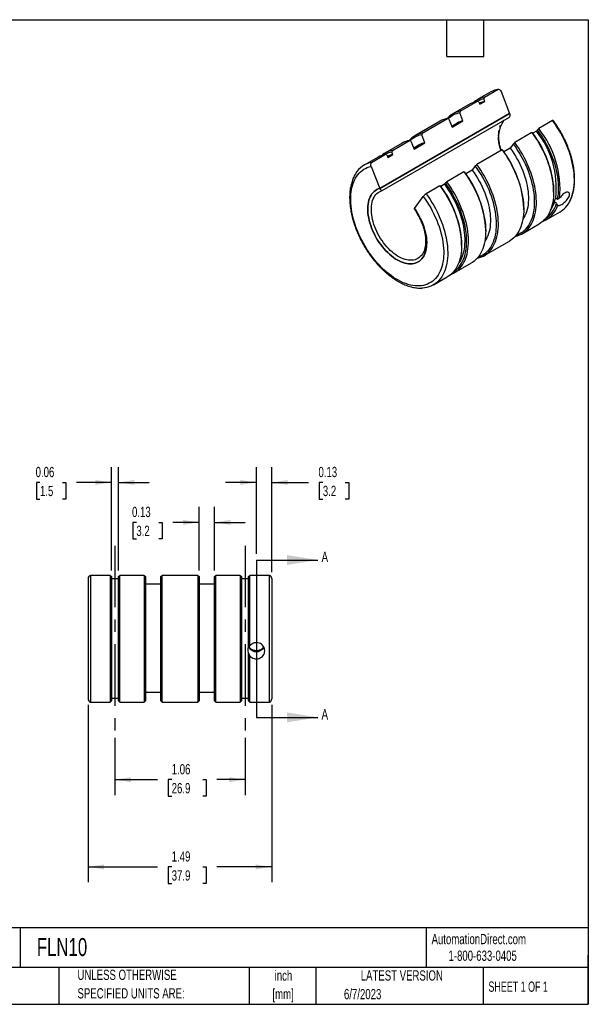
# Model space of a CAD drawing. Header units: inches. Extents: x 0.2 to 10.8, y 0.2 to 8.2.
# Tile 2 of 2: x 6.1 to 10.8, y 0.2 to 8.2. Entities that reach past the tile are written whole.
import ezdxf

# ---------------------------------------------------------------- set-up
doc = ezdxf.new("R2010")
doc.units = ezdxf.units.IN
doc.header["$MEASUREMENT"] = 0
doc.linetypes.add('CENTERX2', pattern=[0.8, 0.5, -0.1, 0.1, -0.1])
doc.layers.add('CENTER', color=40, linetype='CENTERX2')
doc.layers.add('DIMENSIONS', color=140, linetype='Continuous', lineweight=25)
doc.layers.add('TEXT', color=140, linetype='Continuous', lineweight=25)
doc.styles.add('SLDTEXTSTYLE0', font='TXT', dxfattribs={"width": 0.7})
doc.styles.add('SLDTEXTSTYLE1', font='TXT', dxfattribs={"width": 0.65})
doc.dimstyles.new('SLDDIMSTYLE0', dxfattribs={"dimtxt": 0.084961, "dimasz": 0.13, "dimexe": 0, "dimexo": 0.0625, "dimgap": 0.02124, "dimtad": 0, "dimtih": 1, "dimtoh": 1, "dimrnd": 1e-09, "dimdsep": 46, "dimtxsty": 'SLDTEXTSTYLE0', "dimsah": 1, "dimcen": 0.09, "dimadec": 0, "dimazin": 2, "dimtfac": 1, "dimtmove": 0, "dimatfit": 0, "dimfxl": 0, "dimfrac": 2, "dimtolj": 1, "dimtzin": 12, "dimarcsym": 0})
doc.dimstyles.new('SLDDIMSTYLE1', dxfattribs={"dimtxt": 0.084961, "dimasz": 0.13, "dimexe": 0, "dimexo": 0.0625, "dimgap": 0.02124, "dimtad": 0, "dimtih": 1, "dimtoh": 1, "dimrnd": 1e-09, "dimzin": 12, "dimdsep": 46, "dimtxsty": 'SLDTEXTSTYLE0', "dimsah": 1, "dimcen": 0.09, "dimadec": 0, "dimazin": 3, "dimtfac": 1, "dimtofl": 0, "dimtmove": 0, "dimatfit": 3, "dimfxl": 0, "dimfrac": 2, "dimtolj": 1, "dimtzin": 12, "dimarcsym": 0})

# ---------------------------------------------------------------- blocks, each defined once
blk = doc.blocks.new('SW_NOTE_0')
at = {"layer": 'TEXT', "color": 0, "char_height": 0.08333, "attachment_point": 2, "style": 'SLDTEXTSTYLE0'}
for s, insert in [('inch', (0.125, 0.1074)), ('[mm]', (0.1222, -0.0431))]:
    blk.add_mtext(s, dxfattribs=dict(at, insert=insert))
blk = doc.blocks.new('SW_NOTE_0_1')
at = {"layer": 'TEXT', "color": 0, "char_height": 0.083333, "attachment_point": 1, "style": 'SLDTEXTSTYLE0'}
for s, insert in [('UNLESS OTHERWISE', (0, 0.1074)), ('SPECIFIED UNITS ARE:', (0, -0.0431))]:
    blk.add_mtext(s, dxfattribs=dict(at, insert=insert))
blk = doc.blocks.new('_D')
at = {"layer": 'DIMENSIONS'}
for p, q in [((8.0526, 3.91), (8.0526, 4.6152)), ((8.1776, 3.7605), (8.1776, 4.6152)), ((8.0526, 4.4902), (7.8026, 4.4902)), ((8.1776, 4.4902), (8.4774, 4.4902)), ((8.5926, 4.4902), (8.564, 4.4902)), ((8.564, 4.4902), (8.564, 4.3551)), ((8.7743, 4.4902), (8.8029, 4.4902)), ((8.8029, 4.4902), (8.8029, 4.3551)), ((8.564, 4.3551), (8.5926, 4.3551)), ((8.8029, 4.3551), (8.7743, 4.3551))]:
    blk.add_line(p, q, dxfattribs=at)
for points in [[(8.0526, 4.4902), (7.9226, 4.5102), (7.9226, 4.4702)], [(8.1776, 4.4902), (8.3076, 4.4702), (8.3076, 4.5102)]]:
    blk.add_solid(points, dxfattribs=at)
at = {"layer": 'DIMENSIONS', "char_height": 0.08333, "attachment_point": 1, "style": 'SLDTEXTSTYLE0'}
for s, insert in [('0.13', (8.5572, 4.6166)), ('3.2', (8.5926, 4.4626))]:
    blk.add_mtext(s, dxfattribs=dict(at, insert=insert))
blk = doc.blocks.new('_D_1')
at = {"layer": 'DIMENSIONS'}
for p, q in [((7.5874, 3.7754), (7.5874, 4.2908)), ((7.7124, 3.7754), (7.7124, 4.2908)), ((7.0771, 4.1658), (7.0486, 4.1658)), ((7.0486, 4.1658), (7.0486, 4.0308)), ((7.2589, 4.1658), (7.2875, 4.1658)), ((7.2875, 4.1658), (7.2875, 4.0308)), ((7.5874, 4.1658), (7.3741, 4.1658)), ((7.7124, 4.1658), (7.9624, 4.1658)), ((7.0486, 4.0308), (7.0771, 4.0308)), ((7.2875, 4.0308), (7.2589, 4.0308))]:
    blk.add_line(p, q, dxfattribs=at)
for points in [[(7.5874, 4.1658), (7.4574, 4.1858), (7.4574, 4.1458)], [(7.7124, 4.1658), (7.8424, 4.1458), (7.8424, 4.1858)]]:
    blk.add_solid(points, dxfattribs=at)
at = {"layer": 'DIMENSIONS', "char_height": 0.08333, "attachment_point": 1, "style": 'SLDTEXTSTYLE0'}
for s, insert in [('0.13', (7.0418, 4.2922)), ('3.2', (7.0771, 4.1382))]:
    blk.add_mtext(s, dxfattribs=dict(at, insert=insert))
blk = doc.blocks.new('_D_2')
at = {"layer": 'DIMENSIONS'}
for p, q in [((6.8739, 3.7754), (6.8739, 4.6152)), ((6.9314, 3.7754), (6.9314, 4.6152)), ((6.2938, 4.4902), (6.2653, 4.4902)), ((6.2653, 4.4902), (6.2653, 4.3551)), ((6.4756, 4.4902), (6.5042, 4.4902)), ((6.5042, 4.4902), (6.5042, 4.3551)), ((6.8739, 4.4902), (6.5907, 4.4902)), ((6.9314, 4.4902), (7.1814, 4.4902)), ((6.2653, 4.3551), (6.2938, 4.3551)), ((6.5042, 4.3551), (6.4756, 4.3551))]:
    blk.add_line(p, q, dxfattribs=at)
for points in [[(6.8739, 4.4902), (6.7439, 4.5102), (6.7439, 4.4702)], [(6.9314, 4.4902), (7.0614, 4.4702), (7.0614, 4.5102)]]:
    blk.add_solid(points, dxfattribs=at)
at = {"layer": 'DIMENSIONS', "char_height": 0.08333, "attachment_point": 1, "style": 'SLDTEXTSTYLE0'}
for s, insert in [('0.06', (6.2585, 4.6166)), ('1.5', (6.2938, 4.4626))]:
    blk.add_mtext(s, dxfattribs=dict(at, insert=insert))
blk = doc.blocks.new('_D_3')
at = {"layer": 'DIMENSIONS'}
for p, q in [((6.9026, 2.4157), (6.9026, 1.9503)), ((7.9601, 2.4157), (7.9601, 1.9503)), ((6.9026, 2.0753), (7.2491, 2.0753)), ((7.3643, 2.0753), (7.3357, 2.0753)), ((7.3357, 2.0753), (7.3357, 1.9403)), ((7.6167, 2.0753), (7.6453, 2.0753)), ((7.6453, 2.0753), (7.6453, 1.9403)), ((7.9601, 2.0753), (7.7318, 2.0753)), ((7.3357, 1.9403), (7.3643, 1.9403)), ((7.6453, 1.9403), (7.6167, 1.9403))]:
    blk.add_line(p, q, dxfattribs=at)
for points in [[(6.9026, 2.0753), (7.0326, 2.0553), (7.0326, 2.0953)], [(7.9601, 2.0753), (7.8301, 2.0953), (7.8301, 2.0553)]]:
    blk.add_solid(points, dxfattribs=at)
at = {"layer": 'DIMENSIONS', "char_height": 0.08333, "attachment_point": 1, "style": 'SLDTEXTSTYLE0'}
for s, insert in [('1.06', (7.3643, 2.2017)), ('26.9', (7.3643, 2.0477))]:
    blk.add_mtext(s, dxfattribs=dict(at, insert=insert))
blk = doc.blocks.new('_D_4')
at = {"layer": 'DIMENSIONS'}
for p, q in [((6.6851, 2.683), (6.6851, 1.2416)), ((8.1776, 2.683), (8.1776, 1.2416)), ((6.6851, 1.3666), (7.2491, 1.3666)), ((7.3643, 1.3666), (7.3357, 1.3666)), ((7.3357, 1.3666), (7.3357, 1.2316)), ((7.6167, 1.3666), (7.6453, 1.3666)), ((7.6453, 1.3666), (7.6453, 1.2316)), ((8.1776, 1.3666), (7.7318, 1.3666)), ((7.3357, 1.2316), (7.3643, 1.2316)), ((7.6453, 1.2316), (7.6167, 1.2316))]:
    blk.add_line(p, q, dxfattribs=at)
for points in [[(6.6851, 1.3666), (6.8151, 1.3466), (6.8151, 1.3866)], [(8.1776, 1.3666), (8.0476, 1.3866), (8.0476, 1.3466)]]:
    blk.add_solid(points, dxfattribs=at)
at = {"layer": 'DIMENSIONS', "char_height": 0.08333, "attachment_point": 1, "style": 'SLDTEXTSTYLE0'}
for s, insert in [('1.49', (7.3643, 1.4931)), ('37.9', (7.3643, 1.339))]:
    blk.add_mtext(s, dxfattribs=dict(at, insert=insert))

msp = doc.modelspace()

# ---------------------------------------------------------------- linework, layer by layer
for p, q in [((9.90536, 7.61993), (10.01825, 7.6851)), ((9.95822, 7.66284), (9.84534, 7.59767)), ((9.90536, 7.61993), (9.90165, 7.60606)), ((9.90932, 7.5863), (9.90165, 7.60606)), ((10.04123, 7.66735), (10.11075, 7.48818)), ((9.78983, 7.56563), (9.64982, 7.4848)), ((9.70984, 7.50706), (9.84985, 7.58789)), ((9.861, 7.58258), (9.84985, 7.58789)), ((9.861, 7.58258), (9.86866, 7.56283)), ((9.86866, 7.56283), (9.90932, 7.5863)), ((10.11075, 7.48818), (9.05539, 6.87893)), ((9.0554, 6.87893), (10.11074, 7.48817)), ((9.07542, 6.86184), (10.10889, 7.45845)), ((9.40084, 7.32868), (9.60661, 7.44746)), ((9.61775, 7.44216), (9.60661, 7.44746)), ((9.61775, 7.44216), (9.64279, 7.37764)), ((9.70984, 7.50706), (9.70614, 7.49319)), ((9.73117, 7.42866), (9.70614, 7.49319)), ((9.54658, 7.4252), (9.34082, 7.30642)), ((9.68296, 7.41026), (9.6398, 7.38534)), ((9.64279, 7.37764), (9.73117, 7.42866)), ((10.33625, 7.35517), (10.34739, 7.36475)), ((10.46028, 7.42992), (10.34739, 7.36475)), ((9.40084, 7.32868), (9.39713, 7.3148)), ((9.42217, 7.25028), (9.39713, 7.3148)), ((10.29188, 7.33271), (10.15188, 7.25188)), ((10.29188, 7.33271), (10.29559, 7.3317)), ((10.32858, 7.34427), (10.29893, 7.32715)), ((10.33625, 7.35517), (10.32858, 7.34427)), ((9.23758, 7.24682), (9.09757, 7.16599)), ((9.15759, 7.18826), (9.2976, 7.26908)), ((9.30875, 7.26378), (9.2976, 7.26908)), ((9.30875, 7.26378), (9.33378, 7.19925)), ((9.37395, 7.23187), (9.33079, 7.20696)), ((9.33378, 7.19925), (9.42217, 7.25028)), ((10.1157, 7.20668), (10.06316, 7.17635)), ((10.14073, 7.2423), (10.1157, 7.20668)), ((10.14073, 7.2423), (10.15188, 7.25188)), ((9.04206, 7.13395), (8.92917, 7.06878)), ((8.9892, 7.09104), (9.10209, 7.15621)), ((9.11323, 7.15091), (9.10209, 7.15621)), ((9.11323, 7.15091), (9.12089, 7.13116)), ((9.12089, 7.13116), (9.16155, 7.15463)), ((9.15759, 7.18826), (9.15389, 7.17438)), ((9.16155, 7.15463), (9.15389, 7.17438)), ((10.04864, 7.19228), (9.84287, 7.0735)), ((10.04864, 7.19228), (10.05234, 7.19128)), ((8.98588, 7.0581), (9.05539, 6.87893)), ((9.83173, 7.06392), (9.80669, 7.0283)), ((9.83173, 7.06392), (9.84287, 7.0735)), ((9.73963, 7.0139), (9.59963, 6.93307)), ((9.73963, 7.0139), (9.74334, 7.01289)), ((9.80669, 7.0283), (9.75415, 6.99797)), ((9.54412, 6.90103), (9.43123, 6.83586)), ((9.54412, 6.90103), (9.54782, 6.90002)), ((9.58082, 6.91259), (9.55117, 6.89547)), ((9.58848, 6.92349), (9.58082, 6.91259)), ((9.58848, 6.92349), (9.59963, 6.93307)), ((9.33873, 6.71537), (9.40824, 6.81428)), ((10.46835, 6.84934), (10.46835, 6.85791)), ((10.48492, 6.80205), (10.4997, 6.78895)), ((10.49104, 6.75662), (10.47626, 6.76973)), ((10.22511, 6.70891), (10.22511, 6.71749)), ((10.40742, 6.62401), (10.5203, 6.68918)), ((10.2119, 6.51115), (10.35191, 6.59197)), ((9.9161, 6.53053), (9.9161, 6.5391)), ((9.72058, 6.41766), (9.72058, 6.42623)), ((9.90289, 6.33276), (10.10866, 6.45155)), ((9.65965, 6.19234), (9.79966, 6.27316)), ((9.49125, 6.09513), (9.60414, 6.1603)), ((6.68511, 3.71047), (6.68511, 2.73297)), ((6.70371, 3.73456), (6.70371, 2.70522)), ((6.86336, 3.73456), (6.70371, 3.73456)), ((6.86336, 3.73456), (6.86336, 2.70522)), ((6.86336, 3.73456), (6.87386, 3.72545)), ((6.87386, 3.72545), (6.87386, 2.71572)), ((6.93136, 3.70667), (6.87386, 3.70667)), ((6.93136, 3.72545), (6.94186, 3.73456)), ((6.93136, 2.71572), (6.93136, 3.72545)), ((6.94186, 2.70522), (6.94186, 3.73456)), ((7.13986, 3.73456), (6.94186, 3.73456)), ((7.13986, 3.73456), (7.13986, 2.70522)), ((7.13986, 3.73456), (7.15036, 3.72545)), ((7.15036, 3.72545), (7.15036, 2.71572)), ((7.27536, 3.72545), (7.28586, 3.73456)), ((7.27536, 2.71572), (7.27536, 3.72545)), ((7.28586, 2.70522), (7.28586, 3.73456)), ((7.57686, 3.73456), (7.28586, 3.73456)), ((7.57686, 3.73456), (7.57686, 2.70522)), ((7.57686, 3.73456), (7.58736, 3.72545)), ((7.58736, 3.72545), (7.58736, 2.71572)), ((7.71236, 3.72545), (7.72286, 3.73456)), ((7.71236, 2.71572), (7.71236, 3.72545)), ((7.72286, 2.70522), (7.72286, 3.73456)), ((7.92086, 3.73456), (7.72286, 3.73456)), ((7.92086, 3.73456), (7.92086, 2.70522)), ((7.92086, 3.73456), (7.93136, 3.72545)), ((7.93136, 3.72545), (7.93136, 2.71572)), ((7.98886, 3.70667), (7.93136, 3.70667)), ((7.98886, 3.72545), (7.99936, 3.73456)), ((7.98886, 3.14756), (7.98886, 3.72545)), ((7.99936, 3.16312), (7.99936, 3.73456)), ((8.15901, 3.73456), (7.99936, 3.73456)), ((8.15901, 2.70522), (8.15901, 3.73456)), ((8.17761, 3.71047), (8.17761, 2.73297)), ((7.27536, 3.66412), (7.15036, 3.66412)), ((7.71236, 3.66412), (7.58736, 3.66412)), ((7.98886, 3.10185), (7.98886, 3.10745)), ((7.98886, 2.71572), (7.98886, 3.10185)), ((7.99936, 2.70522), (7.99936, 3.08142)), ((6.87386, 2.73735), (6.93136, 2.73735)), ((7.15036, 2.78635), (7.27536, 2.78635)), ((7.58736, 2.78635), (7.71236, 2.78635)), ((7.93136, 2.73735), (7.98886, 2.73735)), ((6.70371, 2.70522), (6.86336, 2.70522)), ((6.86336, 2.70522), (6.87386, 2.71572)), ((6.93136, 2.71572), (6.94186, 2.70522)), ((6.94186, 2.70522), (7.13986, 2.70522)), ((7.13986, 2.70522), (7.15036, 2.71572)), ((7.27536, 2.71572), (7.28586, 2.70522)), ((7.28586, 2.70522), (7.57686, 2.70522)), ((7.57686, 2.70522), (7.58736, 2.71572)), ((7.71236, 2.71572), (7.72286, 2.70522)), ((7.72286, 2.70522), (7.92086, 2.70522)), ((7.92086, 2.70522), (7.93136, 2.71572)), ((7.98886, 2.71572), (7.99936, 2.70522)), ((7.99936, 2.70522), (8.15901, 2.70522))]:
    msp.add_line(p, q)
at = {"flags": 128}
for points in [[(10.5203, 6.68918), (10.52897, 6.6945), (10.54247, 6.70418), (10.55519, 6.71509), (10.56709, 6.7272), (10.57813, 6.74048), (10.58828, 6.75489), (10.59753, 6.7704), (10.60585, 6.78696), (10.61321, 6.80454), (10.6196, 6.82309), (10.625, 6.84255), (10.62939, 6.86288), (10.63276, 6.88403), (10.63511, 6.90594), (10.63644, 6.92855), (10.63672, 6.95181), (10.63597, 6.97565), (10.63419, 7.00002), (10.63138, 7.02484), (10.62755, 7.05005), (10.6227, 7.07559), (10.61686, 7.1014), (10.61003, 7.1274), (10.60224, 7.15352), (10.59351, 7.17971), (10.58385, 7.20588), (10.57329, 7.23198), (10.56186, 7.25793), (10.5496, 7.28367), (10.53652, 7.30912), (10.52267, 7.33424), (10.50808, 7.35893), (10.4928, 7.38316), (10.47685, 7.40684), (10.46028, 7.42992)], [(10.29188, 7.33271), (10.30845, 7.30963), (10.3244, 7.28594), (10.33969, 7.26172), (10.35427, 7.23702), (10.36812, 7.21191), (10.3812, 7.18645), (10.39347, 7.16072), (10.40489, 7.13477), (10.41545, 7.10867), (10.42511, 7.08249), (10.43385, 7.05631), (10.44164, 7.03018), (10.44846, 7.00419), (10.45431, 6.97838), (10.45915, 6.95284), (10.46298, 6.92762), (10.46579, 6.9028), (10.46757, 6.87844), (10.46832, 6.8546), (10.46804, 6.83134), (10.46672, 6.80873), (10.46437, 6.78682), (10.46099, 6.76567), (10.4566, 6.74534), (10.4512, 6.72587), (10.44481, 6.70733), (10.43745, 6.68975), (10.42914, 6.67318), (10.41989, 6.65767), (10.40973, 6.64326), (10.39869, 6.62999), (10.38679, 6.61788), (10.37408, 6.60697), (10.36057, 6.59729), (10.35191, 6.59197)], [(10.4997, 6.78895), (10.5036, 6.80974), (10.50645, 6.83133), (10.50825, 6.85368), (10.50899, 6.87671), (10.50867, 6.90036), (10.50729, 6.92458), (10.50486, 6.94929), (10.50138, 6.97443), (10.49686, 6.99992), (10.49132, 7.02571), (10.48476, 7.05171), (10.47721, 7.07787), (10.46869, 7.1041), (10.45922, 7.13034), (10.44882, 7.15651), (10.43752, 7.18255), (10.42537, 7.20838), (10.41238, 7.23394), (10.39859, 7.25914), (10.38404, 7.28394), (10.36877, 7.30825), (10.35283, 7.33202), (10.33625, 7.35517)], [(10.1157, 7.20668), (10.13089, 7.18516), (10.14546, 7.16305), (10.15934, 7.14043), (10.17251, 7.11736), (10.18492, 7.09391), (10.19652, 7.07015), (10.2073, 7.04616), (10.21721, 7.02202), (10.22623, 6.99778), (10.23432, 6.97354), (10.24146, 6.94935), (10.24763, 6.9253), (10.25281, 6.90146), (10.25699, 6.8779), (10.26016, 6.85469), (10.26229, 6.83191), (10.26339, 6.80962), (10.26345, 6.78789), (10.26248, 6.76679), (10.26047, 6.74638), (10.25744, 6.72673), (10.25338, 6.70789), (10.24832, 6.68992), (10.24227, 6.67288), (10.23525, 6.65682), (10.22727, 6.64178), (10.21837, 6.62782), (10.21817, 6.62752)], [(10.16464, 6.50047), (10.17342, 6.50361), (10.18851, 6.51023), (10.2029, 6.51813), (10.21654, 6.52729), (10.22941, 6.53769), (10.24146, 6.5493), (10.25267, 6.56209), (10.26301, 6.57603), (10.27244, 6.59107), (10.28095, 6.60719), (10.28851, 6.62433), (10.2951, 6.64245), (10.3007, 6.6615), (10.30531, 6.68143), (10.30889, 6.7022), (10.31146, 6.72373), (10.31299, 6.74599), (10.31349, 6.7689), (10.31296, 6.79241), (10.31139, 6.81645), (10.30879, 6.84096), (10.30517, 6.86588), (10.30053, 6.89114), (10.2949, 6.91667), (10.28827, 6.9424), (10.28068, 6.96827), (10.27214, 6.99421), (10.26268, 7.02015), (10.25231, 7.04602), (10.24107, 7.07174), (10.22899, 7.09726), (10.2161, 7.12251), (10.20243, 7.14741), (10.18802, 7.17191), (10.1729, 7.19593), (10.15713, 7.21942), (10.14073, 7.2423)], [(10.1555, 6.48963), (10.15937, 6.49049), (10.17567, 6.49504), (10.19132, 6.50089), (10.2063, 6.50804), (10.22056, 6.51647), (10.23407, 6.52614), (10.24679, 6.53705), (10.25868, 6.54916), (10.26972, 6.56244), (10.27988, 6.57685), (10.28913, 6.59236), (10.29745, 6.60892), (10.30481, 6.6265), (10.31119, 6.64505), (10.31659, 6.66451), (10.32098, 6.68485), (10.32436, 6.70599), (10.32671, 6.7279), (10.32803, 6.75052), (10.32832, 6.77377), (10.32757, 6.79761), (10.32579, 6.82198), (10.32297, 6.8468), (10.31914, 6.87201), (10.3143, 6.89756), (10.30846, 6.92336), (10.30163, 6.94936), (10.29384, 6.97549), (10.2851, 7.00167), (10.27544, 7.02784), (10.26489, 7.05394), (10.25346, 7.07989), (10.24119, 7.10563), (10.22812, 7.13109), (10.21427, 7.1562), (10.19968, 7.1809), (10.18439, 7.20512), (10.16844, 7.2288), (10.15188, 7.25188)], [(10.04864, 7.19228), (10.06521, 7.1692), (10.08115, 7.14552), (10.09644, 7.1213), (10.11103, 7.0966), (10.12488, 7.07149), (10.13795, 7.04603), (10.15022, 7.02029), (10.16165, 6.99434), (10.1722, 6.96825), (10.18186, 6.94207), (10.1906, 6.91589), (10.19839, 6.88976), (10.20522, 6.86376), (10.21106, 6.83796), (10.2159, 6.81242), (10.21974, 6.7872), (10.22255, 6.76238), (10.22433, 6.73802), (10.22508, 6.71418), (10.22479, 6.69092), (10.22347, 6.66831), (10.22112, 6.6464), (10.21775, 6.62525), (10.21335, 6.60491), (10.20796, 6.58545), (10.20157, 6.5669), (10.19421, 6.54933), (10.18589, 6.53276), (10.17664, 6.51725), (10.16649, 6.50284), (10.15544, 6.48956), (10.14355, 6.47746), (10.13083, 6.46655), (10.11733, 6.45687), (10.10866, 6.45155)], [(9.40824, 6.81428), (9.42441, 6.79164), (9.43995, 6.7684), (9.45482, 6.74462), (9.46897, 6.72037), (9.48238, 6.69573), (9.495, 6.67074), (9.50679, 6.64549), (9.51773, 6.62004), (9.52779, 6.59447), (9.53693, 6.56884), (9.54513, 6.54323), (9.55238, 6.5177), (9.55864, 6.49233), (9.5639, 6.46719), (9.56815, 6.44234), (9.57138, 6.41786), (9.57357, 6.39381), (9.57473, 6.37025), (9.57484, 6.34726), (9.57391, 6.3249), (9.57194, 6.30323), (9.56893, 6.2823), (9.5649, 6.26218), (9.55985, 6.24292), (9.5538, 6.22458), (9.54676, 6.2072), (9.53876, 6.19084), (9.52982, 6.17553), (9.51996, 6.16133), (9.50921, 6.14827), (9.49759, 6.13638), (9.48514, 6.1257), (9.4719, 6.11626), (9.45791, 6.10809), (9.44319, 6.1012), (9.42779, 6.09562), (9.41175, 6.09136), (9.39513, 6.08843), (9.37795, 6.08684), (9.36028, 6.0866), (9.34215, 6.08771), (9.32363, 6.09016), (9.30475, 6.09395), (9.28558, 6.09906), (9.26616, 6.10549), (9.24656, 6.11321), (9.22681, 6.1222), (9.20699, 6.13244), (9.18713, 6.1439), (9.16731, 6.15655), (9.14756, 6.17035), (9.12796, 6.18527), (9.10854, 6.20126), (9.08937, 6.21829), (9.07049, 6.23629), (9.05197, 6.25523), (9.03384, 6.27505), (9.01617, 6.2957), (8.999, 6.31711), (8.98237, 6.33924), (8.96633, 6.36201), (8.95093, 6.38537), (8.93621, 6.40925), (8.92222, 6.43359), (8.90898, 6.45832), (8.89653, 6.48336), (8.88492, 6.50866), (8.87416, 6.53414), (8.8643, 6.55973), (8.85536, 6.58536), (8.84736, 6.61096), (8.84032, 6.63646), (8.83427, 6.66179), (8.82922, 6.68688), (8.82519, 6.71165), (8.82218, 6.73605), (8.82021, 6.76), (8.81928, 6.78344), (8.81939, 6.8063), (8.82055, 6.82852), (8.82274, 6.85004), (8.82597, 6.8708), (8.83022, 6.89074), (8.83548, 6.9098), (8.84174, 6.92794), (8.84899, 6.94511), (8.85719, 6.96125), (8.86633, 6.97632), (8.87639, 6.99028), (8.88733, 7.0031), (8.89913, 7.01473), (8.91174, 7.02515), (8.92515, 7.03432), (8.93931, 7.04222), (8.95417, 7.04883), (8.96971, 7.05413), (8.98588, 7.0581)], [(9.85563, 6.32208), (9.86441, 6.32523), (9.8795, 6.33184), (9.89389, 6.33974), (9.90753, 6.34891), (9.9204, 6.35931), (9.93246, 6.37092), (9.94367, 6.38371), (9.954, 6.39764), (9.96344, 6.41269), (9.97195, 6.4288), (9.9795, 6.44594), (9.98609, 6.46406), (9.9917, 6.48311), (9.9963, 6.50305), (9.99989, 6.52381), (10.00245, 6.54535), (10.00399, 6.5676), (10.00449, 6.59051), (10.00395, 6.61402), (10.00238, 6.63806), (9.99978, 6.66258), (9.99616, 6.6875), (9.99153, 6.71275), (9.98589, 6.73828), (9.97927, 6.76402), (9.97168, 6.78989), (9.96314, 6.81583), (9.95367, 6.84176), (9.94331, 6.86763), (9.93207, 6.89336), (9.91999, 6.91888), (9.90709, 6.94412), (9.89342, 6.96903), (9.87901, 6.99352), (9.8639, 7.01755), (9.84812, 7.04103), (9.83173, 7.06392)], [(9.8465, 6.31124), (9.85036, 6.31211), (9.86666, 6.31665), (9.88232, 6.32251), (9.8973, 6.32966), (9.91156, 6.33808), (9.92506, 6.34776), (9.93778, 6.35867), (9.94968, 6.37078), (9.96072, 6.38405), (9.97088, 6.39847), (9.98012, 6.41397), (9.98844, 6.43054), (9.9958, 6.44812), (10.00219, 6.46666), (10.00759, 6.48613), (10.01198, 6.50646), (10.01535, 6.52761), (10.01771, 6.54952), (10.01903, 6.57213), (10.01931, 6.59539), (10.01856, 6.61923), (10.01678, 6.64359), (10.01397, 6.66841), (10.01014, 6.69363), (10.00529, 6.71917), (9.99945, 6.74498), (9.99262, 6.77098), (9.98483, 6.7971), (9.9761, 6.82328), (9.96644, 6.84946), (9.95588, 6.87556), (9.94445, 6.90151), (9.93219, 6.92724), (9.91911, 6.9527), (9.90526, 6.97781), (9.89067, 7.00251), (9.87539, 7.02673), (9.85944, 7.05042), (9.84287, 7.0735)], [(9.73963, 7.0139), (9.7562, 6.99082), (9.77215, 6.96714), (9.78744, 6.94291), (9.80202, 6.91821), (9.81587, 6.8931), (9.82895, 6.86765), (9.84122, 6.84191), (9.85264, 6.81596), (9.8632, 6.78986), (9.87286, 6.76369), (9.8816, 6.7375), (9.88939, 6.71138), (9.89621, 6.68538), (9.90205, 6.65957), (9.9069, 6.63403), (9.91073, 6.60882), (9.91354, 6.58399), (9.91532, 6.55963), (9.91607, 6.53579), (9.91579, 6.51253), (9.91447, 6.48992), (9.91212, 6.46801), (9.90874, 6.44686), (9.90435, 6.42653), (9.89895, 6.40706), (9.89256, 6.38852), (9.8852, 6.37094), (9.87689, 6.35438), (9.86764, 6.33887), (9.85748, 6.32446), (9.84644, 6.31118), (9.83454, 6.29907), (9.82183, 6.28816), (9.80832, 6.27848), (9.79966, 6.27316)], [(9.80669, 7.0283), (9.82189, 7.00677), (9.83645, 6.98467), (9.85034, 6.96204), (9.8635, 6.93897), (9.87591, 6.91552), (9.88752, 6.89177), (9.8983, 6.86778), (9.90821, 6.84363), (9.91722, 6.8194), (9.92531, 6.79515), (9.93245, 6.77097), (9.93863, 6.74692), (9.94381, 6.72307), (9.94799, 6.69951), (9.95115, 6.67631), (9.95328, 6.65352), (9.95438, 6.63123), (9.95445, 6.60951), (9.95348, 6.58841), (9.95147, 6.568), (9.94843, 6.54834), (9.94438, 6.5295), (9.93932, 6.51154), (9.93327, 6.4945), (9.92624, 6.47843), (9.91827, 6.4634), (9.90937, 6.44943), (9.90916, 6.44914)], [(9.54412, 6.90103), (9.56069, 6.87795), (9.57663, 6.85427), (9.59192, 6.83004), (9.60651, 6.80535), (9.62036, 6.78024), (9.63343, 6.75478), (9.6457, 6.72904), (9.65713, 6.70309), (9.66768, 6.67699), (9.67734, 6.65082), (9.68608, 6.62463), (9.69387, 6.59851), (9.7007, 6.57251), (9.70654, 6.54671), (9.71138, 6.52116), (9.71522, 6.49595), (9.71803, 6.47113), (9.71981, 6.44676), (9.72056, 6.42292), (9.72027, 6.39966), (9.71895, 6.37705), (9.7166, 6.35514), (9.71323, 6.33399), (9.70883, 6.31366), (9.70344, 6.2942), (9.69705, 6.27565), (9.68969, 6.25807), (9.68137, 6.24151), (9.67212, 6.226), (9.66196, 6.21159), (9.65092, 6.19831), (9.63903, 6.1862), (9.62631, 6.17529), (9.6128, 6.16561), (9.60414, 6.1603)], [(9.58082, 6.91259), (9.59684, 6.89013), (9.61224, 6.86708), (9.62698, 6.8435), (9.64101, 6.81946), (9.65429, 6.79501), (9.6668, 6.77023), (9.67849, 6.74519), (9.68933, 6.71996), (9.69929, 6.6946), (9.70835, 6.66919), (9.71647, 6.64379), (9.72365, 6.61848), (9.72985, 6.59332), (9.73506, 6.56839), (9.73927, 6.54376), (9.74246, 6.51948), (9.74463, 6.49564), (9.74577, 6.47228), (9.74587, 6.44949), (9.74494, 6.42732), (9.74298, 6.40583), (9.73999, 6.38509), (9.73599, 6.36514), (9.73097, 6.34605), (9.72497, 6.32787), (9.71799, 6.31064), (9.71005, 6.29442), (9.70118, 6.27925), (9.69469, 6.26965)], [(9.65327, 6.20095), (9.66429, 6.20848), (9.67716, 6.21888), (9.68921, 6.23049), (9.70042, 6.24328), (9.71076, 6.25722), (9.72019, 6.27227), (9.7287, 6.28838), (9.73626, 6.30552), (9.74285, 6.32364), (9.74845, 6.34269), (9.75306, 6.36263), (9.75664, 6.38339), (9.75921, 6.40493), (9.76074, 6.42718), (9.76124, 6.45009), (9.76071, 6.4736), (9.75914, 6.49764), (9.75654, 6.52216), (9.75292, 6.54707), (9.74828, 6.57233), (9.74265, 6.59786), (9.73602, 6.6236), (9.72843, 6.64947), (9.71989, 6.67541), (9.71043, 6.70134), (9.70006, 6.72721), (9.68882, 6.75294), (9.67674, 6.77846), (9.66385, 6.8037), (9.65018, 6.82861), (9.63577, 6.8531), (9.62065, 6.87712), (9.60488, 6.90061), (9.58848, 6.92349)], [(9.63052, 6.1787), (9.63907, 6.18208), (9.65405, 6.18923), (9.66831, 6.19766), (9.68182, 6.20734), (9.69454, 6.21825), (9.70643, 6.23035), (9.71747, 6.24363), (9.72763, 6.25804), (9.73688, 6.27355), (9.7452, 6.29012), (9.75256, 6.30769), (9.75894, 6.32624), (9.76434, 6.3457), (9.76873, 6.36604), (9.77211, 6.38719), (9.77446, 6.4091), (9.77578, 6.43171), (9.77607, 6.45497), (9.77532, 6.47881), (9.77353, 6.50317), (9.77072, 6.52799), (9.76689, 6.55321), (9.76205, 6.57875), (9.75621, 6.60455), (9.74938, 6.63055), (9.74159, 6.65668), (9.73285, 6.68286), (9.72319, 6.70904), (9.71264, 6.73513), (9.70121, 6.76108), (9.68894, 6.78682), (9.67587, 6.81228), (9.66202, 6.83739), (9.64743, 6.86209), (9.63214, 6.88631), (9.61619, 6.90999), (9.59963, 6.93307)], [(9.0554, 6.87893), (9.04298, 6.87483), (9.03124, 6.86941), (9.02021, 6.86271), (9.00996, 6.85475), (9.00052, 6.84558), (8.99194, 6.83522), (8.98425, 6.82372), (8.97749, 6.81114), (8.97168, 6.79753), (8.96686, 6.78294), (8.96304, 6.76745), (8.96024, 6.75112), (8.95846, 6.73402), (8.95773, 6.71622), (8.95804, 6.6978), (8.95939, 6.67885), (8.96178, 6.65944), (8.96519, 6.63966), (8.96961, 6.61959), (8.97503, 6.59933), (8.9814, 6.57896), (8.98872, 6.55857), (8.99695, 6.53825), (9.00604, 6.51809), (9.01597, 6.49817), (9.02669, 6.47858), (9.03815, 6.45941), (9.0503, 6.44075), (9.06309, 6.42266), (9.07647, 6.40523), (9.09037, 6.38854), (9.10473, 6.37266), (9.1195, 6.35766), (9.1346, 6.3436), (9.14998, 6.33055), (9.16556, 6.31856), (9.18128, 6.30768), (9.19707, 6.29797), (9.21285, 6.28945), (9.22857, 6.28218), (9.24415, 6.27618), (9.25953, 6.27148), (9.27463, 6.2681), (9.2894, 6.26606), (9.30377, 6.26535), (9.31767, 6.26599), (9.33104, 6.26798), (9.34383, 6.2713), (9.35598, 6.27593), (9.36744, 6.28187), (9.37816, 6.28909), (9.38809, 6.29754), (9.39719, 6.3072), (9.40541, 6.31802), (9.41273, 6.32997), (9.41911, 6.34297), (9.42452, 6.35698), (9.42894, 6.37194), (9.43235, 6.38778), (9.43474, 6.40444), (9.43609, 6.42183), (9.4364, 6.43989), (9.43567, 6.45853), (9.4339, 6.47768), (9.4311, 6.49725), (9.42727, 6.51715), (9.42245, 6.53731), (9.41664, 6.55762), (9.40988, 6.57801), (9.40219, 6.59838), (9.39361, 6.61865), (9.38417, 6.63873), (9.37392, 6.65852), (9.3629, 6.67795), (9.35115, 6.69693), (9.33873, 6.71537)], [(9.33873, 6.71537), (9.35114, 6.69692), (9.36289, 6.67795), (9.37391, 6.65852), (9.38417, 6.63872), (9.3936, 6.61865), (9.40219, 6.59838), (9.40988, 6.57801), (9.41664, 6.55762), (9.42244, 6.5373), (9.42727, 6.51715), (9.43109, 6.49724), (9.43389, 6.47768), (9.43566, 6.45853), (9.43639, 6.43988), (9.43608, 6.42183), (9.43473, 6.40443), (9.43235, 6.38778), (9.42893, 6.37194), (9.42451, 6.35698), (9.4191, 6.34297), (9.41272, 6.32996), (9.4054, 6.31802), (9.39718, 6.3072), (9.38808, 6.29754), (9.37815, 6.28908), (9.36744, 6.28187), (9.35598, 6.27593), (9.34382, 6.27129), (9.33103, 6.26797), (9.31766, 6.26599), (9.30376, 6.26535), (9.2894, 6.26605), (9.27463, 6.2681), (9.25952, 6.27148), (9.24415, 6.27618), (9.22857, 6.28218), (9.21285, 6.28945), (9.19706, 6.29796), (9.18127, 6.30768), (9.16555, 6.31855), (9.14997, 6.33055), (9.1346, 6.3436), (9.11949, 6.35766), (9.10473, 6.37266), (9.09036, 6.38854), (9.07646, 6.40523), (9.06309, 6.42266), (9.0503, 6.44074), (9.03814, 6.45941), (9.02668, 6.47858), (9.01597, 6.49817), (9.00604, 6.51809), (8.99694, 6.53825), (8.98872, 6.55857), (8.9814, 6.57896), (8.97502, 6.59933), (8.96961, 6.61959), (8.96519, 6.63965), (8.96177, 6.65943), (8.95939, 6.67884), (8.95804, 6.6978), (8.95773, 6.71621), (8.95846, 6.73401), (8.96023, 6.75112), (8.96303, 6.76745), (8.96685, 6.78294), (8.97168, 6.79753), (8.97748, 6.81114), (8.98425, 6.82372), (8.99193, 6.83521), (9.00052, 6.84557), (9.00996, 6.85475), (9.02021, 6.86271), (9.03123, 6.86941), (9.04298, 6.87482), (9.05539, 6.87893)], [(9.41218, 6.36423), (9.40814, 6.35606), (9.4012, 6.3445), (9.39337, 6.33406), (9.38466, 6.32477), (9.37513, 6.31667), (9.36481, 6.30982), (9.35376, 6.30423), (9.34202, 6.29994), (9.32966, 6.29697), (9.31672, 6.29532), (9.30328, 6.29501), (9.28939, 6.29605), (9.27512, 6.29841), (9.26053, 6.3021), (9.2457, 6.30709), (9.23069, 6.31337), (9.21558, 6.3209), (9.20043, 6.32964), (9.18531, 6.33957), (9.17031, 6.35062), (9.15547, 6.36275), (9.14089, 6.3759), (9.12662, 6.39001), (9.11273, 6.40502), (9.09928, 6.42085), (9.08635, 6.43743), (9.07399, 6.45467), (9.06225, 6.47251), (9.0512, 6.49086), (9.04088, 6.50963), (9.03135, 6.52873), (9.02264, 6.54807), (9.0148, 6.56757), (9.00787, 6.58713), (9.00188, 6.60666), (8.99685, 6.62606), (8.99281, 6.64525), (8.98978, 6.66415), (8.98777, 6.68265), (8.9868, 6.70067), (8.98686, 6.71813), (8.98796, 6.73494), (8.99009, 6.75103), (8.99324, 6.76633), (8.99739, 6.78075), (9.00254, 6.79424), (9.00865, 6.80672), (9.01569, 6.81815), (9.02363, 6.82846), (9.03244, 6.83761), (9.04207, 6.84556), (9.05247, 6.85227), (9.06361, 6.8577), (9.07542, 6.86184), (9.07542, 6.86184)], [(9.43123, 6.83586), (9.4478, 6.81278), (9.46374, 6.7891), (9.47903, 6.76488), (9.49362, 6.74018), (9.50747, 6.71507), (9.52054, 6.68961), (9.53281, 6.66387), (9.54424, 6.63792), (9.5548, 6.61182), (9.56445, 6.58565), (9.57319, 6.55947), (9.58098, 6.53334), (9.58781, 6.50734), (9.59365, 6.48154), (9.59849, 6.45599), (9.60233, 6.43078), (9.60514, 6.40596), (9.60692, 6.38159), (9.60767, 6.35775), (9.60738, 6.3345), (9.60606, 6.31188), (9.60371, 6.28997), (9.60034, 6.26882), (9.59594, 6.24849), (9.59055, 6.22903), (9.58416, 6.21048), (9.5768, 6.1929), (9.56848, 6.17634), (9.55923, 6.16083), (9.54908, 6.14642), (9.53803, 6.13314), (9.52614, 6.12103), (9.51342, 6.11012), (9.49992, 6.10045), (9.48565, 6.09202), (9.47068, 6.08487), (9.45502, 6.07902), (9.43872, 6.07447), (9.42183, 6.07125), (9.40439, 6.06936), (9.39697, 6.06896)]]:
    msp.add_lwpolyline(points, dxfattribs=at)
for centre, radius, start, end in [((10.05465, 7.49491), 0.19365, 100.834019, 119.862767), ((9.94101, 7.43204), 0.19124, 100.744291, 129.659329), ((9.93791, 7.41898), 0.19056, 100.968033, 117.608809), ((9.88625, 7.39769), 0.19365, 100.834019, 119.862767), ((9.94535, 7.40559), 0.18427, 101.275542, 115.756276), ((9.643, 7.25727), 0.19365, 100.834019, 119.862767), ((9.74555, 7.31903), 0.1914, 100.752217, 138.149699), ((9.74134, 7.3093), 0.18722, 100.837144, 133.545325), ((9.76509, 7.26743), 0.16476, 101.880721, 119.903419), ((10.26228, 7.28937), 0.24443, 144.096427, 204.660089), ((9.73498, 6.87307), 0.78537, 354.680443, 38.759728), ((9.43655, 7.14064), 0.1914, 100.752217, 138.149699), ((9.43234, 7.13092), 0.18722, 100.837144, 133.545325), ((9.63713, 6.82321), 0.83194, 2.390544, 37.676956), ((9.76131, 6.88706), 0.72858, 353.299572, 38.867683), ((9.334, 7.07888), 0.19365, 100.834019, 119.862767), ((9.45609, 7.08905), 0.16476, 101.880721, 119.903419), ((9.13848, 6.96602), 0.19365, 100.834019, 119.862767), ((9.19325, 7.00036), 0.19125, 100.744516, 129.659104), ((9.19015, 6.9873), 0.19056, 100.968176, 117.608666), ((9.19759, 6.9739), 0.18429, 101.276493, 115.755325), ((9.39389, 6.68279), 0.83194, 2.390544, 37.676956), ((9.02706, 6.89864), 0.19609, 101.134531, 149.316303), ((9.08488, 6.5044), 0.83194, 2.390544, 37.676956), ((8.88937, 6.39153), 0.83194, 2.390544, 37.676956), ((10.29881, 6.80799), 0.213, 291.908677, 342.088634), ((10.27568, 6.81828), 0.22402, 304.026356, 344.02187), ((10.24117, 6.84334), 0.24634, 324.795368, 342.612902), ((6.71511, 2.73297), 0.03, 180, 247.668355), ((8.14761, 2.73297), 0.03, 292.331645, 0)]:
    msp.add_arc(centre, radius, start, end)
for points, knots in [([(10.01825, 7.6851), (10.02292, 7.68528), (10.02764, 7.68368), (10.03581, 7.67737), (10.03915, 7.67272), (10.04123, 7.66735)], [0, 0, 0, 0, 0.5, 0.5, 1, 1, 1, 1]), ([(10.11074, 7.48817), (10.11252, 7.48331), (10.11327, 7.47798), (10.11279, 7.47024), (10.11236, 7.46766), (10.11099, 7.46283), (10.11007, 7.46056), (10.10889, 7.45845)], [0, 0, 0, 0, 0.5, 0.5, 0.75, 0.75, 1, 1, 1, 1]), ([(10.03095, 7.37702), (10.0314, 7.37851), (10.03309, 7.38406), (10.03525, 7.38958), (10.03712, 7.39328), (10.0373, 7.39363)], [0, 0, 0, 0, 0.2504319, 0.9301842, 1, 1, 1, 1]), ([(10.46549, 7.42977), (10.46535, 7.43011), (10.46492, 7.43114), (10.46252, 7.43069), (10.46055, 7.43001), (10.46028, 7.42992)], [0, 0, 0, 0, 0.3027826, 0.9053637, 1, 1, 1, 1]), ([(10.59647, 6.76853), (10.59911, 6.77337), (10.60467, 6.78357), (10.61202, 6.8002), (10.61876, 6.81815), (10.62455, 6.83697), (10.62939, 6.85658), (10.63328, 6.87695), (10.6362, 6.89801), (10.63814, 6.9197), (10.63911, 6.94198), (10.6391, 6.96478), (10.63812, 6.98804), (10.63618, 7.01171), (10.63329, 7.03574), (10.62945, 7.06006), (10.62468, 7.08463), (10.619, 7.10938), (10.61241, 7.13426), (10.60495, 7.15922), (10.59662, 7.18419), (10.58746, 7.20913), (10.57747, 7.23397), (10.56669, 7.25867), (10.55514, 7.28316), (10.54285, 7.3074), (10.52984, 7.33132), (10.51615, 7.35487), (10.50181, 7.37801), (10.48682, 7.40064), (10.47478, 7.41798), (10.46758, 7.42756), (10.46577, 7.42997)], [0, 0, 0, 0, 0.0304838, 0.0641353, 0.0979672, 0.1319561, 0.1660744, 0.2002935, 0.2345865, 0.2689293, 0.3033017, 0.3376876, 0.372072, 0.4064462, 0.4408049, 0.4751448, 0.5094641, 0.5437625, 0.5780404, 0.612299, 0.6465398, 0.6807647, 0.714976, 0.7491759, 0.7833668, 0.8175513, 0.8517319, 0.8859111, 0.9200914, 0.9542747, 0.9884634, 1, 1, 1, 1]), ([(10.04251, 7.18874), (10.04211, 7.18989), (10.03961, 7.19714), (10.0358, 7.21042), (10.03115, 7.22848), (10.02743, 7.24627), (10.02457, 7.26371), (10.02258, 7.28071), (10.02146, 7.29721), (10.02121, 7.31313), (10.02182, 7.32837), (10.02308, 7.34191), (10.02449, 7.34997), (10.02511, 7.35351)], [0, 0, 0, 0, 0.0189353, 0.1199614, 0.2208475, 0.3215753, 0.4221293, 0.5224989, 0.622681, 0.7226833, 0.8225299, 0.9222679, 1, 1, 1, 1]), ([(8.98588, 7.0581), (8.98379, 7.06347), (8.98297, 7.06963), (8.98413, 7.08122), (8.98612, 7.08675), (8.9892, 7.09104)], [0, 0, 0, 0, 0.5, 0.5, 1, 1, 1, 1]), ([(8.85839, 6.99849), (8.85785, 6.99766), (8.85404, 6.99187), (8.84784, 6.98022), (8.83985, 6.96352), (8.83284, 6.94583), (8.82674, 6.92729), (8.82158, 6.90794), (8.81737, 6.88781), (8.81413, 6.86698), (8.81187, 6.84549), (8.81058, 6.82339), (8.81027, 6.80076), (8.81093, 6.77765), (8.81255, 6.7541), (8.81513, 6.73019), (8.81866, 6.70596), (8.82312, 6.68146), (8.82851, 6.65677), (8.83479, 6.63192), (8.84197, 6.60699), (8.85001, 6.58201), (8.85891, 6.55706), (8.86862, 6.53217), (8.87915, 6.50742), (8.89044, 6.48286), (8.9025, 6.45853), (8.91527, 6.4345), (8.92874, 6.41082), (8.94287, 6.38754), (8.95763, 6.36472), (8.973, 6.34241), (8.98893, 6.32065), (9.00538, 6.29951), (9.02233, 6.27902), (9.03974, 6.25923), (9.05757, 6.2402), (9.07577, 6.22196), (9.09432, 6.20456), (9.11318, 6.18804), (9.13229, 6.17243), (9.15163, 6.15779), (9.17115, 6.14414), (9.19082, 6.13152), (9.21058, 6.11996), (9.2304, 6.1095), (9.25023, 6.10017), (9.27002, 6.092), (9.28973, 6.08501), (9.30931, 6.07923), (9.32871, 6.07469), (9.34786, 6.07138), (9.36671, 6.06939), (9.38308, 6.06857), (9.39301, 6.06895), (9.39689, 6.06911)], [0, 0, 0, 0, 0.0031712, 0.022, 0.0409414, 0.0599882, 0.0791283, 0.0983465, 0.117627, 0.1369539, 0.1563131, 0.1756926, 0.1950825, 0.2144741, 0.2338613, 0.2532405, 0.2726097, 0.2919675, 0.3113135, 0.3306479, 0.349971, 0.3692839, 0.3885874, 0.4078828, 0.4271713, 0.4464544, 0.4657333, 0.4850096, 0.5042846, 0.5235598, 0.5428363, 0.5621154, 0.5813986, 0.6006874, 0.6199832, 0.6392874, 0.6586015, 0.6779267, 0.6972642, 0.7166151, 0.73598, 0.7553596, 0.7747535, 0.7941613, 0.8135811, 0.8330102, 0.8524441, 0.8718743, 0.8912919, 0.9106851, 0.9300401, 0.9493409, 0.96857, 0.9877104, 1, 1, 1, 1]), ([(9.0554, 6.87893), (9.05736, 6.87417), (9.06025, 6.87009), (9.06547, 6.86563), (9.06738, 6.86441), (9.07131, 6.86263), (9.07334, 6.86207), (9.07542, 6.86184)], [0, 0, 0, 0, 0.5, 0.5, 0.75, 0.75, 1, 1, 1, 1]), ([(9.43123, 6.83586), (9.42656, 6.83249), (9.42184, 6.82861), (9.41367, 6.82094), (9.41033, 6.81724), (9.40824, 6.81428)], [0, 0, 0, 0, 0.5, 0.5, 1, 1, 1, 1]), ([(10.47626, 6.76973), (10.47588, 6.77357), (10.47646, 6.7783), (10.47943, 6.78937), (10.48176, 6.79549), (10.48492, 6.80205)], [0, 0, 0, 0, 0.5, 0.5, 1, 1, 1, 1]), ([(10.50149, 6.74248), (10.50329, 6.74075), (10.50575, 6.73988), (10.51203, 6.73977), (10.51576, 6.74054), (10.52425, 6.74364), (10.52897, 6.74597), (10.53896, 6.7519), (10.54426, 6.75554), (10.55478, 6.76373), (10.5601, 6.76837), (10.57006, 6.77814), (10.57483, 6.7834), (10.58316, 6.79395), (10.58683, 6.79941), (10.5926, 6.80992), (10.59477, 6.81511), (10.59733, 6.82465), (10.59775, 6.82909), (10.59685, 6.83676), (10.59553, 6.84001), (10.59134, 6.84498), (10.5885, 6.8467), (10.58155, 6.84838), (10.57756, 6.84834), (10.56861, 6.84641), (10.56389, 6.84457), (10.55398, 6.83912), (10.54896, 6.83559), (10.53406, 6.82294), (10.52463, 6.81189), (10.51697, 6.80025)], [0, 0, 0, 0, 0.0625, 0.0625, 0.125, 0.125, 0.1875, 0.1875, 0.25, 0.25, 0.3125, 0.3125, 0.375, 0.375, 0.4375, 0.4375, 0.5, 0.5, 0.5625, 0.5625, 0.625, 0.625, 0.6875, 0.6875, 0.75, 0.75, 0.8125, 0.8125, 0.875, 0.875, 1, 1, 1, 1]), ([(10.59137, 6.76006), (10.59288, 6.76234), (10.59459, 6.76493), (10.59606, 6.76774), (10.59623, 6.76806)], [0, 0, 0, 0, 0.8847958, 1, 1, 1, 1]), ([(9.33703, 6.70941), (9.33673, 6.70981), (9.33598, 6.71084), (9.33768, 6.71364), (9.33873, 6.71537)], [0, 0, 0, 0, 0.3849671, 1, 1, 1, 1]), ([(9.33671, 6.70919), (9.3403, 6.70393), (9.34768, 6.69313), (9.35814, 6.6762), (9.36818, 6.65865), (9.37756, 6.64076), (9.38623, 6.62263), (9.39416, 6.60435), (9.40132, 6.58599), (9.40768, 6.56764), (9.41321, 6.54939), (9.41789, 6.53131), (9.42171, 6.51349), (9.42466, 6.49601), (9.42674, 6.47896), (9.42794, 6.46241), (9.42828, 6.44643), (9.42777, 6.4311), (9.42642, 6.41649), (9.42427, 6.40265), (9.42135, 6.38962), (9.41763, 6.37756), (9.41457, 6.3692), (9.41256, 6.36519), (9.41225, 6.36456)], [0, 0, 0, 0, 0.04537201, 0.09302474, 0.14068693, 0.18834792, 0.2359944, 0.28361607, 0.33120264, 0.37874389, 0.42622985, 0.47365095, 0.52099846, 0.56826495, 0.61544516, 0.66253718, 0.70954405, 0.75647615, 0.80335433, 0.85021375, 0.89708988, 0.94405575, 0.99121643, 1, 1, 1, 1]), ([(6.70371, 3.73456), (6.69823, 3.73261), (6.6935, 3.72925), (6.68689, 3.72069), (6.68511, 3.71558), (6.68511, 3.71047)], [0, 0, 0, 0, 0.5, 0.5, 1, 1, 1, 1]), ([(8.17761, 3.71047), (8.17761, 3.71558), (8.17581, 3.72073), (8.16927, 3.72921), (8.16449, 3.73261), (8.15901, 3.73456)], [0, 0, 0, 0, 0.5, 0.5, 1, 1, 1, 1]), ([(7.98886, 3.10745), (7.98604, 3.11472), (7.98461, 3.12234), (7.98461, 3.138), (7.98604, 3.14572), (7.98886, 3.15317)], [0, 0, 0, 0, 0.5, 0.5, 1, 1, 1, 1]), ([(7.99123, 3.15215), (7.99152, 3.15146), (7.99322, 3.14743), (7.99797, 3.14093), (8.00543, 3.13291), (8.01436, 3.12629), (8.02447, 3.12111), (8.03718, 3.11685), (8.04686, 3.11622), (8.05261, 3.11584)], [0, 0, 0, 0, 0.0305631, 0.1788357, 0.3254037, 0.4761315, 0.6241521, 0.7765626, 1, 1, 1, 1]), ([(8.05261, 3.11584), (8.04883, 3.11601), (8.04127, 3.11635), (8.03026, 3.119), (8.0199, 3.1232), (8.01038, 3.12895), (8.00208, 3.1362), (7.99548, 3.14395), (7.99253, 3.14968), (7.99125, 3.15218)], [0, 0, 0, 0, 0.1470055, 0.2940197, 0.4409325, 0.5878573, 0.7366591, 0.885458, 1, 1, 1, 1]), ([(8.05261, 3.1226), (8.0489, 3.12276), (8.04135, 3.12308), (8.0304, 3.1257), (8.02001, 3.12986), (8.01054, 3.13554), (8.00222, 3.14276), (7.99634, 3.14943), (7.99389, 3.15402), (7.99317, 3.15536)], [0, 0, 0, 0, 0.15277443, 0.31004666, 0.46280245, 0.61986564, 0.77489836, 0.93433123, 1, 1, 1, 1]), ([(7.99936, 3.08142), (8.00375, 3.07619), (8.00887, 3.07175), (8.02054, 3.06438), (8.02691, 3.0616), (8.04037, 3.05794), (8.0474, 3.05709), (8.06139, 3.05744), (8.06839, 3.05863), (8.08157, 3.06293), (8.08787, 3.06608), (8.09901, 3.07395), (8.10399, 3.07877), (8.11206, 3.08952), (8.11526, 3.09561), (8.11951, 3.1083), (8.12061, 3.11509), (8.12062, 3.12858), (8.11952, 3.13541), (8.11528, 3.14841), (8.11212, 3.15462), (8.10401, 3.16586), (8.09911, 3.17084), (8.08788, 3.17921), (8.08174, 3.18248), (8.06841, 3.18713), (8.06155, 3.18839), (8.04748, 3.18878), (8.0405, 3.18789), (8.02028, 3.18208), (8.00814, 3.17401), (7.99936, 3.16312)], [0, 0, 0, 0, 0.0625, 0.0625, 0.125, 0.125, 0.1875, 0.1875, 0.25, 0.25, 0.3125, 0.3125, 0.375, 0.375, 0.4375, 0.4375, 0.5, 0.5, 0.5625, 0.5625, 0.625, 0.625, 0.6875, 0.6875, 0.75, 0.75, 0.8125, 0.8125, 0.875, 0.875, 1, 1, 1, 1]), ([(8.11158, 3.15448), (8.11024, 3.1523), (8.10703, 3.14707), (8.1001, 3.13996), (8.09131, 3.13325), (8.08122, 3.12804), (8.06839, 3.12365), (8.05854, 3.12299), (8.05261, 3.1226)], [0, 0, 0, 0, 0.1124552, 0.2694948, 0.4309712, 0.5899111, 0.7535778, 1, 1, 1, 1]), ([(8.05261, 3.11584), (8.05634, 3.116), (8.0639, 3.11633), (8.07487, 3.11898), (8.08529, 3.12317), (8.09476, 3.1289), (8.10311, 3.13615), (8.10946, 3.14357), (8.11227, 3.14895), (8.11337, 3.15106)], [0, 0, 0, 0, 0.1474397, 0.2992104, 0.4466348, 0.5982332, 0.7475336, 0.9010853, 1, 1, 1, 1]), ([(8.11344, 3.15092), (8.11331, 3.1506), (8.11175, 3.147), (8.10718, 3.14086), (8.09976, 3.13288), (8.09078, 3.12622), (8.0807, 3.1211), (8.06799, 3.11684), (8.05837, 3.11622), (8.05261, 3.11584)], [0, 0, 0, 0, 0.01452993, 0.16350973, 0.31493097, 0.46635115, 0.61937516, 0.77238438, 1, 1, 1, 1])]:
    msp.add_open_spline(points, degree=3, knots=knots)
for points in [[(10.51697, 6.80025), (10.51034, 6.7972), (10.50444, 6.79344), (10.4997, 6.78895)], [(10.49104, 6.75662), (10.49318, 6.75149), (10.4968, 6.74676), (10.50149, 6.74248)], [(7.99936, 3.16312), (7.99511, 3.15894), (7.99149, 3.15379), (7.98886, 3.14756)], [(7.98886, 3.10185), (7.99147, 3.09447), (7.99509, 3.08762), (7.99936, 3.08142)]]:
    msp.add_open_spline(points, degree=3)
at = {"layer": 'CENTER'}
for p, q in [((6.90261, 3.97545), (6.90261, 2.46572)), ((7.96011, 3.97545), (7.96011, 2.46572))]:
    msp.add_line(p, q, dxfattribs=at)
at = {"layer": 'TEXT'}
for p, q in [((0.25, 8.25), (10.75, 8.25)), ((9.6, 7.95), (9.6, 8.25)), ((9.9, 7.95), (9.9, 8.25)), ((10.75, 8.25), (10.75, 0.25)), ((9.6, 7.95), (9.9, 7.95)), ((8.05261, 3.85999), (8.05261, 2.5815)), ((10.75, 0.87111), (0.25, 0.87111)), ((6.13224, 0.87111), (6.13224, 0.55)), ((9.4321, 0.87111), (9.4321, 0.55)), ((10.75, 0.25), (10.75, 0.65)), ((10.75, 0.55), (0.25, 0.55)), ((6.44804, 0.55), (6.44804, 0.25)), ((7.99308, 0.55), (7.99308, 0.25)), ((8.53591, 0.55), (8.53591, 0.25)), ((9.89562, 0.55), (9.89562, 0.25)), ((0.25, 0.25), (10.75, 0.25))]:
    msp.add_line(p, q, dxfattribs=at)
at = {"layer": 'TEXT', "linetype": 'Continuous'}
for p, q in [((8.05261, 3.85999), (8.55261, 3.85999)), ((8.05261, 2.5815), (8.55261, 2.5815))]:
    msp.add_line(p, q, dxfattribs=at)
at = {"layer": 'TEXT'}
for points in [[(8.55261, 3.85999), (8.30261, 3.89999), (8.30261, 3.81999)], [(8.55261, 2.5815), (8.30261, 2.6215), (8.30261, 2.5415)]]:
    msp.add_solid(points, dxfattribs=at)

# ---------------------------------------------------------------- block references
for name, p in [('SW_NOTE_0_1', (6.59874, 0.42408)), ('SW_NOTE_0', (8.1476, 0.41826))]:
    msp.add_blockref(name, p, dxfattribs=at)

# ---------------------------------------------------------------- texts
for s, insert, char_height, attachment_point, style in [('A', (8.5821, 3.92746), 0.08496, 1, 'SLDTEXTSTYLE0'), ('A', (8.5821, 2.64897), 0.08496, 1, 'SLDTEXTSTYLE0'), ('AutomationDirect.com', (9.47618, 0.82191), 0.0833333, 1, 'SLDTEXTSTYLE0'), ('FLN10', (6.26802, 0.78813), 0.145833, 1, 'SLDTEXTSTYLE0'), ('1-800-633-0405', (9.61384, 0.6865), 0.0833333, 1, 'SLDTEXTSTYLE0'), ('LATEST VERSION', (9.23434, 0.52614), 0.0833333, 2, 'SLDTEXTSTYLE0'), ('SHEET 1 OF 1', (9.93863, 0.4351), 0.0833333, 1, 'SLDTEXTSTYLE1'), ('6/7/2023', (8.76428, 0.37454), 0.083333, 1, 'SLDTEXTSTYLE0')]:
    msp.add_mtext(s, dxfattribs=dict(at, insert=insert, char_height=char_height, attachment_point=attachment_point, style=style))

# ---------------------------------------------------------------- dimensions: what is measured, and where the dimension line sits
at = {"layer": 'DIMENSIONS'}
for base, p1, p2, dimstyle, picture, middle in [((6.87386, 4.49016), (6.93136, 3.72545), (6.87386, 3.72545), 'SLDDIMSTYLE0', '_D_2', (6.38473, 4.49016)), ((8.0526135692, 4.4901599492), (8.1776135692, 3.7104726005), (8.0526135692, 3.8599867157), 'SLDDIMSTYLE0', '_D', (8.6834468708, 4.4901599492)), ((7.96011, 2.0753), (6.90261, 2.46572), (7.96011, 2.46572), 'SLDDIMSTYLE1', '_D_3', (7.49049, 2.0753))]:
    dim = msp.add_linear_dim(base=base, p1=p1, p2=p2, dimstyle=dimstyle, dxfattribs=at)
    dim.commit()
    dim.dimension.update_dxf_attribs({"geometry": picture, "text_midpoint": middle, "dimtype": 160})
for base, p1, p2, dimstyle, picture, middle in [((7.5873635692, 4.1658069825), (7.7123635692, 3.7254465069), (7.5873635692, 3.7254465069), 'SLDDIMSTYLE0', '_D_1', (7.1680444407, 4.1658069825)), ((6.68511, 1.36664), (8.17761, 2.73297), (6.68511, 2.73297), 'SLDDIMSTYLE1', '_D_4', (7.49049, 1.36664))]:
    dim = msp.add_linear_dim(base=base, p1=p1, p2=p2, angle=0, dimstyle=dimstyle, dxfattribs=at)
    dim.commit()
    dim.dimension.update_dxf_attribs({"geometry": picture, "text_midpoint": middle, "dimtype": 160})

doc.saveas('drawing.dxf')
